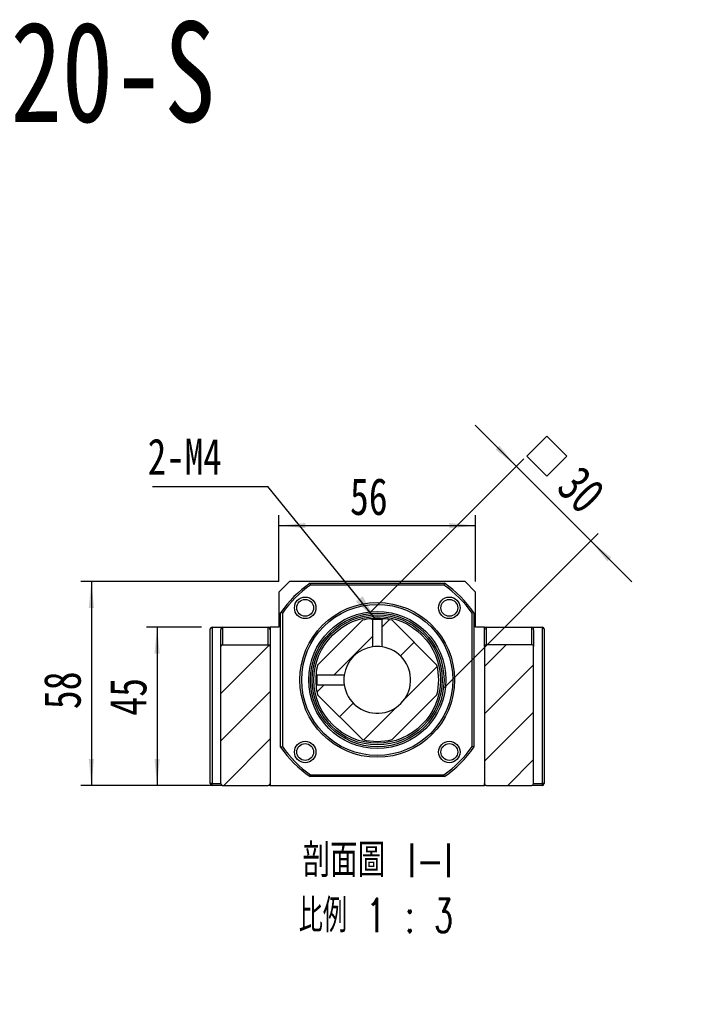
# Model space of a CAD drawing. Header units: millimetres. Extents: x 53 to 276, y 20 to 196.
# Tile 9 of 10: x 136 to 200, y 103 to 196. Entities that reach past the tile are written whole.
import ezdxf

# ---------------------------------------------------------------- set-up
doc = ezdxf.new("R2010")
doc.units = ezdxf.units.MM
doc.layers.add('FORMAT', color=7, linetype='Continuous')
doc.styles.add('SLDTEXTSTYLE0', font='TXT', dxfattribs={"width": 0.75})
doc.styles.add('SLDTEXTSTYLE1', font='TXT', dxfattribs={"width": 0.75, "bigfont": 'bigfont'})
doc.styles.add('SLDTEXTSTYLE3', font='TXT', dxfattribs={"width": 0.666667})
doc.styles.add('SLDTEXTSTYLE5', font='TXT', dxfattribs={"width": 0.65625, "bigfont": 'bigfont'})
doc.dimstyles.new('SLDDIMSTYLE2', dxfattribs={"dimtxt": 3.5, "dimasz": 2.5, "dimexe": 0, "dimexo": 0.0625, "dimgap": 0.875, "dimtad": 1, "dimlfac": 3, "dimrnd": 1e-09, "dimzin": 12, "dimdsep": 46, "dimtxsty": 'SLDTEXTSTYLE0', "dimsah": 1, "dimcen": 0.09, "dimadec": 0, "dimazin": 3, "dimtfac": 1, "dimtofl": 0, "dimtmove": 0, "dimatfit": 3, "dimfxl": 0, "dimfrac": 2, "dimtolj": 1, "dimtzin": 12, "dimarcsym": 0})
doc.dimstyles.new('SLDDIMSTYLE3', dxfattribs={"dimtxt": 3.5, "dimasz": 2.5, "dimexe": 0, "dimexo": 0.0625, "dimgap": 0.875, "dimtad": 1, "dimlfac": 3, "dimrnd": 1e-09, "dimzin": 12, "dimdsep": 46, "dimtxsty": 'SLDTEXTSTYLE0', "dimsah": 1, "dimcen": 0.09, "dimadec": 0, "dimazin": 3, "dimtfac": 1, "dimtmove": 0, "dimatfit": 0, "dimfxl": 0, "dimfrac": 2, "dimtolj": 1, "dimtzin": 12, "dimarcsym": 0})
doc.dimstyles.new('SLDDIMSTYLE4', dxfattribs={"dimtxt": 0.18, "dimasz": 2.5, "dimexe": 0, "dimexo": 0.0625, "dimgap": 0, "dimtad": 0, "dimtih": 1, "dimtoh": 1, "dimdec": 0, "dimrnd": 1e-09, "dimzin": 0, "dimdsep": 46, "dimtxsty": 'Standard', "dimsah": 1, "dimcen": 0.09, "dimadec": 0, "dimazin": 0, "dimtfac": 2.5, "dimtdec": 0, "dimtofl": 0, "dimtmove": 0, "dimatfit": 3, "dimfxl": 0, "dimfrac": 2, "dimtolj": 1, "dimtzin": 0, "dimarcsym": 0})

# ---------------------------------------------------------------- blocks, each defined once
blk = doc.blocks.new('SW_SYMBOL_HOLE_DIAM')
at = {"layer": 'FORMAT', "color": 0}
blk.add_line((300, 0), (700, 1000), dxfattribs=at)
blk.add_circle((500, 500), 350, dxfattribs=at)
blk = doc.blocks.new('SW_SYMBOL_HOLE_SPOT')
at = {"layer": 'FORMAT', "color": 0}
for p, q in [((0, 875), (0, 75)), ((1600, 75), (1600, 875)), ((0, 75), (1600, 75))]:
    blk.add_line(p, q, dxfattribs=at)
blk = doc.blocks.new('SW_NOTE_0')
at = {"layer": 'FORMAT', "color": 0}
blk.add_line((45.484, 0), (0, 0), dxfattribs=at)
at = {"layer": 'FORMAT', "color": 0, "xscale": 0.0043935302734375, "yscale": 0.0043935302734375, "zscale": 0.0043935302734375}
for name, p in [('SW_SYMBOL_HOLE_DIAM', (5.819, 0.55)), ('SW_SYMBOL_HOLE_DIAM', (35.825, 0.55)), ('SW_SYMBOL_HOLE_SPOT', (26.534, 0.55))]:
    blk.add_blockref(name, p, dxfattribs=at)
at = {"layer": 'FORMAT', "color": 0, "attachment_point": 1}
for s, insert, char_height, style in [('11\\M+18AD1\\M+190FA', (11.011, 4.507), 3.43958, 'SLDTEXTSTYLE1'), ('4 -', (0.488, 4.507), 3.4396, 'SLDTEXTSTYLE3'), ('17', (41.016, 4.507), 3.4396, 'SLDTEXTSTYLE0')]:
    blk.add_mtext(s, dxfattribs=dict(at, insert=insert, char_height=char_height, style=style))
blk = doc.blocks.new('_D_7')
at = {"layer": 'FORMAT', "color": 7}
for p, q in [((153.176, 138.847), (147.963, 138.847)), ((148.963, 138.847), (148.963, 123.847)), ((153.176, 123.847), (147.963, 123.847))]:
    blk.add_line(p, q, dxfattribs=at)
for points in [[(148.963, 138.847), (148.713, 136.347), (149.213, 136.347)], [(148.963, 123.847), (149.213, 126.347), (148.713, 126.347)]]:
    blk.add_solid(points, dxfattribs=at)
at = {"layer": 'FORMAT', "color": 7, "insert": (144.452, 130.459), "char_height": 3.5, "attachment_point": 1, "rotation": 90, "style": 'SLDTEXTSTYLE0'}
blk.add_mtext('45', dxfattribs=at)
blk = doc.blocks.new('_D_8')
at = {"layer": 'FORMAT', "color": 7}
for p, q in [((160.51, 143.18), (141.729, 143.18)), ((142.729, 143.18), (142.729, 123.847)), ((154.176, 123.847), (141.729, 123.847))]:
    blk.add_line(p, q, dxfattribs=at)
for points in [[(142.729, 143.18), (142.479, 140.68), (142.979, 140.68)], [(142.729, 123.847), (142.979, 126.347), (142.479, 126.347)]]:
    blk.add_solid(points, dxfattribs=at)
at = {"layer": 'FORMAT', "color": 7, "insert": (138.217, 131.075), "char_height": 3.5, "attachment_point": 1, "rotation": 90, "style": 'SLDTEXTSTYLE0'}
blk.add_mtext('58', dxfattribs=at)
blk = doc.blocks.new('_D_9')
at = {"layer": 'FORMAT', "color": 7}
for p, q in [((160.51, 143.18), (160.51, 149.481)), ((179.176, 143.18), (179.176, 149.481)), ((160.51, 148.481), (179.176, 148.481))]:
    blk.add_line(p, q, dxfattribs=at)
for points in [[(160.51, 148.481), (163.01, 148.231), (163.01, 148.731)], [(179.176, 148.481), (176.676, 148.731), (176.676, 148.231)]]:
    blk.add_solid(points, dxfattribs=at)
at = {"layer": 'FORMAT', "color": 7, "insert": (167.257, 152.992), "char_height": 3.5, "attachment_point": 1, "style": 'SLDTEXTSTYLE0'}
blk.add_mtext('56', dxfattribs=at)
blk = doc.blocks.new('SW_SYMBOL_MOD_BOX')
at = {"layer": 'FORMAT', "color": 0}
for p, q in [((200, 200), (200, 800)), ((200, 800), (800, 800)), ((800, 800), (800, 200)), ((200, 200), (800, 200))]:
    blk.add_line(p, q, dxfattribs=at)
blk = doc.blocks.new('_D_10')
at = {"layer": 'FORMAT', "color": 7}
for p, q in [((183.025, 154.101), (179.136, 157.99)), ((169.139, 140.214), (183.733, 154.808)), ((183.025, 154.101), (190.096, 147.03)), ((176.21, 133.143), (190.804, 147.737)), ((190.096, 147.03), (193.986, 143.141))]:
    blk.add_line(p, q, dxfattribs=at)
for points in [[(183.025, 154.101), (181.434, 156.045), (181.081, 155.692)], [(190.096, 147.03), (191.687, 145.085), (192.041, 145.439)]]:
    blk.add_solid(points, dxfattribs=at)
at = {"layer": 'FORMAT', "color": 7, "xscale": 0.004470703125, "yscale": 0.004470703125, "zscale": 0.004470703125, "rotation": 315.0000000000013}
blk.add_blockref('SW_SYMBOL_MOD_BOX', (182.759, 155.054), dxfattribs=at)
at = {"layer": 'FORMAT', "color": 7, "insert": (189.18, 154.403), "char_height": 3.5, "attachment_point": 1, "rotation": 315, "style": 'SLDTEXTSTYLE0'}
blk.add_mtext('30', dxfattribs=at)
blk = doc.blocks.new('SW_NOTE_2')
at = {"layer": 'FORMAT', "color": 0, "char_height": 3.175, "attachment_point": 2}
for s, insert, style in [('\\M+19655\\M+196CA\\M+19AA4 I-I', (8.632, 4.093), 'SLDTEXTSTYLE1'), ('\\M+194E4\\M+197E1 1 : 3', (8.457, -1.141), 'SLDTEXTSTYLE5')]:
    blk.add_mtext(s, dxfattribs=dict(at, insert=insert, style=style))
blk = doc.blocks.new('SW_NOTE_3')
at = {"layer": 'FORMAT', "color": 0}
blk.add_line((-10.95, 0), (0, 0), dxfattribs=at)
at = {"layer": 'FORMAT', "color": 0, "insert": (-11.393, 4.547), "char_height": 3.4396, "attachment_point": 1, "style": 'SLDTEXTSTYLE0'}
blk.add_mtext('2-M4', dxfattribs=at)

msp = doc.modelspace()

# ---------------------------------------------------------------- hatches: boundary and pattern name
at = {"layer": 'FORMAT', "linetype": 'Continuous', "lineweight": 18}
h = msp.add_hatch(dxfattribs=at)
h.set_pattern_fill('ANSI31', color=256, style=0)
edge = h.paths.add_edge_path(flags=0)
edge.add_arc((169.8429, 133.8471), 5.8333, 185.570659, 193.997281)
edge.add_line((164.1828, 132.4361), (168.4319, 128.187))
edge.add_arc((169.8429, 133.8471), 5.8333, 256.002719, 283.997281)
edge.add_line((171.2538, 128.187), (175.503, 132.4361))
edge.add_arc((169.8429, 133.8471), 5.8333, 346.002719, 373.997281)
edge.add_line((175.503, 135.258), (171.2538, 139.5072))
edge.add_arc((169.8429, 133.8471), 5.8333, 76.002719, 84.407704)
edge.add_spline(control_points=[(170.4113, 139.6527), (170.4004, 139.6455), (170.3918, 139.6381), (170.3832, 139.6307), (170.3746, 139.6233), (170.366, 139.616), (170.3573, 139.6087), (170.34, 139.594), (170.3226, 139.5795), (170.305, 139.5651)], knot_values=[0, 0, 0, 0, 0.0001021, 0.0001021, 0.0001021, 0.0002041, 0.0002041, 0.0002041, 0.0004083, 0.0004083, 0.0004083, 0.0004083], weights=[1, 1, 1, 1, 1, 1, 1, 1, 1, 1], degree=3, periodic=0)
edge.add_line((170.305, 139.5651), (170.3053, 136.9798))
edge.add_arc((169.8429, 133.8471), 3.1667, -171.602548, 81.602548, ccw=False)
edge.add_line((166.7102, 133.3846), (164.1248, 133.3846))
edge.add_spline(control_points=[(164.1248, 133.3846), (164.1105, 133.3674), (164.096, 133.35), (164.0813, 133.3327), (164.074, 133.324), (164.0667, 133.3154), (164.0593, 133.3068), (164.0519, 133.2982), (164.0445, 133.2896), (164.0371, 133.281)], knot_values=[0, 0, 0, 0, 0.0002041, 0.0002041, 0.0002041, 0.0003062, 0.0003062, 0.0003062, 0.0004083, 0.0004083, 0.0004083, 0.0004083], weights=[1, 1, 1, 1, 1, 1, 1, 1, 1, 1], degree=3, periodic=0)
h = msp.add_hatch(dxfattribs=at)
h.set_pattern_fill('ANSI31', color=256, style=0)
edge = h.paths.add_edge_path(flags=0)
edge.add_arc((169.8429, 133.8471), 5.8333, 166.002719, 174.407447)
edge.add_spline(control_points=[(164.0373, 134.4156), (164.0445, 134.4047), (164.0519, 134.3961), (164.0593, 134.3874), (164.0666, 134.3788), (164.074, 134.3702), (164.0813, 134.3615), (164.096, 134.3442), (164.1105, 134.3268), (164.1249, 134.3093)], knot_values=[0, 0, 0, 0, 0.0001021, 0.0001021, 0.0001021, 0.0002041, 0.0002041, 0.0002041, 0.0004083, 0.0004083, 0.0004083, 0.0004083], weights=[1, 1, 1, 1, 1, 1, 1, 1, 1, 1], degree=3, periodic=0)
edge.add_line((164.1249, 134.3093), (166.7102, 134.3095))
edge.add_arc((169.8429, 133.8471), 3.1667, 98.397452, 171.602548, ccw=False)
edge.add_line((169.3804, 136.9798), (169.3804, 139.5652))
edge.add_spline(control_points=[(169.3804, 139.5652), (169.3631, 139.5795), (169.3457, 139.594), (169.3284, 139.6086), (169.3197, 139.616), (169.3111, 139.6233), (169.3025, 139.6307), (169.2938, 139.6381), (169.2852, 139.6455), (169.2767, 139.6529)], knot_values=[0, 0, 0, 0, 0.0002042, 0.0002042, 0.0002042, 0.0003063, 0.0003063, 0.0003063, 0.0004084, 0.0004084, 0.0004084, 0.0004084], weights=[1, 1, 1, 1, 1, 1, 1, 1, 1, 1], degree=3, periodic=0)
edge.add_arc((169.8429, 133.8471), 5.8333, 95.570348, 103.997281)
edge.add_line((168.4319, 139.5072), (164.1828, 135.258))
h = msp.add_hatch(dxfattribs=at)
h.set_pattern_fill('ANSI31', color=256, style=0)
edge = h.paths.add_edge_path(flags=0)
edge.add_line((159.6762, 124.0138), (159.6762, 137.0138))
edge.add_arc((159.5095, 137.0138), 0.1667, 0, 90)
edge.add_line((159.5095, 137.1804), (155.1762, 137.1804))
edge.add_arc((155.1762, 137.0138), 0.1667, 90, 180)
edge.add_line((155.0095, 137.0138), (155.0095, 124.0138))
edge.add_arc((155.1762, 124.0138), 0.1667, 180, 270)
edge.add_line((155.1762, 123.8471), (159.5095, 123.8471))
edge.add_arc((159.5095, 124.0138), 0.1667, 270, 360)
h = msp.add_hatch(dxfattribs=at)
h.set_pattern_fill('ANSI31', color=256, style=0)
edge = h.paths.add_edge_path(flags=0)
edge.add_line((184.5095, 137.1804), (180.1762, 137.1804))
edge.add_arc((180.1762, 137.0138), 0.1667, 90, 180)
edge.add_line((180.0095, 137.0138), (180.0095, 124.0138))
edge.add_arc((180.1762, 124.0138), 0.1667, 180, 270)
edge.add_line((180.1762, 123.8471), (184.5095, 123.8471))
edge.add_arc((184.5095, 124.0138), 0.1667, 270, 360)
edge.add_line((184.6762, 124.0138), (184.6762, 137.0138))
edge.add_arc((184.5095, 137.0138), 0.1667, 0, 90)

# ---------------------------------------------------------------- linework, layer by layer
at = {"color": 7, "linetype": 'Continuous', "lineweight": 25}
for p, q in [((161.5095, 143.1804), (160.5095, 142.1804)), ((178.1762, 143.1804), (161.5095, 143.1804)), ((163.4658, 143.0138), (176.2199, 143.0138)), ((179.1762, 142.1804), (178.1762, 143.1804)), ((160.5095, 142.1804), (160.5095, 138.8471)), ((176.1674, 142.8471), (163.5183, 142.8471)), ((179.1762, 138.8471), (179.1762, 142.1804)), ((160.6762, 127.47), (160.6762, 140.2241)), ((160.8429, 140.1716), (160.8429, 127.5225)), ((178.8429, 127.5225), (178.8429, 140.1716)), ((179.0095, 140.2241), (179.0095, 127.47)), ((168.4319, 139.5072), (164.1828, 135.258)), ((169.3804, 139.5652), (169.3804, 136.9798)), ((170.3053, 136.9798), (170.3053, 139.5652)), ((175.503, 135.258), (171.2538, 139.5072)), ((154.0095, 124.0138), (154.0095, 138.6804)), ((154.1762, 138.8471), (154.1762, 124.0138)), ((154.1762, 138.8471), (155.1762, 138.8471)), ((155.0095, 137.0138), (155.0095, 138.6114)), ((155.1762, 138.8471), (155.1762, 137.1804)), ((155.1762, 138.8471), (159.5095, 138.8471)), ((159.5095, 137.1804), (159.5095, 138.8471)), ((159.5095, 138.8471), (159.6762, 138.8471)), ((159.6762, 138.8471), (159.6762, 138.6114)), ((160.5095, 138.8471), (159.6762, 138.8471)), ((159.6762, 138.6114), (159.6762, 137.0138)), ((180.0095, 138.8471), (179.1762, 138.8471)), ((180.0095, 138.8471), (180.1762, 138.8471)), ((180.0095, 138.6114), (180.0095, 138.8471)), ((180.0095, 137.0138), (180.0095, 138.6114)), ((180.1762, 138.8471), (180.1762, 137.1804)), ((180.1762, 138.8471), (184.5095, 138.8471)), ((184.5095, 137.1804), (184.5095, 138.8471)), ((184.5095, 138.8471), (185.5095, 138.8471)), ((184.6762, 138.6114), (184.6762, 137.0138)), ((185.5095, 124.0138), (185.5095, 138.8471)), ((185.6762, 138.6804), (185.6762, 124.0138)), ((155.0095, 124.0138), (155.0095, 137.0138)), ((155.1762, 137.1804), (159.5095, 137.1804)), ((159.6762, 137.0138), (159.6762, 124.0138)), ((180.0095, 137.0138), (180.0095, 124.0138)), ((184.5095, 137.1804), (180.1762, 137.1804)), ((184.6762, 124.0138), (184.6762, 137.0138)), ((166.7102, 134.3095), (164.1248, 134.3095)), ((164.1248, 133.3846), (166.7102, 133.3846)), ((164.1828, 132.4361), (168.4319, 128.187)), ((171.2538, 128.187), (175.503, 132.4361)), ((176.2199, 124.6804), (163.4658, 124.6804)), ((163.5183, 124.8471), (176.1674, 124.8471)), ((154.1762, 124.0138), (154.0095, 124.0138)), ((154.1762, 123.8471), (154.1762, 124.0138)), ((154.1762, 124.0138), (155.0095, 124.0138)), ((155.1762, 123.8471), (154.1762, 123.8471)), ((155.1762, 123.8471), (159.5095, 123.8471)), ((159.6762, 123.8471), (159.5095, 123.8471)), ((159.6762, 124.0138), (159.6762, 123.8471)), ((159.6762, 123.8471), (180.0095, 123.8471)), ((180.0095, 123.8471), (180.0095, 124.0138)), ((180.1762, 123.8471), (180.0095, 123.8471)), ((180.1762, 123.8471), (184.5095, 123.8471)), ((185.5095, 123.8471), (184.5095, 123.8471)), ((184.6762, 124.0138), (185.5095, 124.0138)), ((185.5095, 123.8471), (185.5095, 124.0138)), ((185.6762, 124.0138), (185.5095, 124.0138))]:
    msp.add_line(p, q, dxfattribs=at)
for centre, radius in [((163.0075, 140.6825), 1.0167), ((163.0075, 140.6825), 0.8), ((169.8429, 133.8471), 7.3333), ((169.8429, 133.8471), 7.1667), ((176.6782, 140.6825), 1.0167), ((176.6782, 140.6825), 0.8), ((169.8429, 133.8471), 6.5), ((169.8429, 133.8471), 6.3333), ((169.8429, 133.8471), 6.1667), ((169.8429, 133.8471), 6), ((163.0075, 127.0117), 1.0167), ((176.6782, 127.0117), 1.0167), ((163.0075, 127.0117), 0.8), ((176.6782, 127.0117), 0.8)]:
    msp.add_circle(centre, radius, dxfattribs=at)
for centre, radius, start, end in [((169.8429, 133.8471), 11.1667, 124.82546, 145.17454), ((169.8429, 133.8471), 11.1667, 34.82546, 55.17454), ((169.8429, 133.8471), 11, 125.096801, 144.903199), ((169.8429, 133.8471), 11, 35.096801, 54.903199), ((169.8429, 133.8471), 5.8333, 95.571863, 103.997281), ((169.8429, 133.8471), 5.8333, 84.410842, 95.571724), ((172.7325, 143.6407), 5.2769, 229.087185, 230.565289), ((169.8429, 135.1028), 4.4863, 84.083975, 95.916256), ((166.9416, 143.6532), 5.2939, 309.444859, 310.918007), ((169.8429, 133.8471), 5.8333, 76.002719, 84.407704), ((154.1762, 138.6804), 0.1667, 90, 180), ((185.5095, 138.6804), 0.1667, 0, 90), ((155.1762, 137.0138), 0.1667, 90, 180), ((159.5095, 137.0138), 0.1667, 0, 90), ((169.8429, 133.8471), 3.1667, 188.397452, 81.602548), ((169.8429, 133.8471), 3.1667, 98.397452, 171.602548), ((169.8429, 133.847), 3.1668, 81.602791, 98.397209), ((180.1762, 137.0138), 0.1667, 90, 180), ((184.5095, 137.0138), 0.1667, 0, 90), ((169.8429, 133.8471), 5.8333, 166.002719, 174.407447), ((169.8429, 133.8471), 5.8333, 346.002719, 13.997281), ((169.843, 133.8471), 5.8335, 174.410754, 185.570305), ((160.0421, 130.9501), 5.287, 39.446392, 40.921404), ((168.5887, 133.8471), 4.4878, 174.086068, 185.914086), ((169.843, 133.8471), 3.1668, 171.602791, 188.397209), ((160.0324, 136.7522), 5.2997, 319.081756, 320.553248), ((169.8429, 133.8471), 5.8333, 185.570659, 193.997281), ((169.8429, 133.8471), 5.8333, 256.002719, 283.997281), ((169.8429, 133.8471), 11.1667, 214.82546, 235.17454), ((169.8429, 133.8471), 11, 215.096801, 234.903199), ((169.8429, 133.8471), 11, 305.096801, 324.903199), ((169.8429, 133.8471), 11.1667, 304.82546, 325.17454), ((154.1762, 124.0138), 0.1667, 180, 270), ((155.1762, 124.0138), 0.1667, 180, 270), ((159.5095, 124.0138), 0.1667, 270, 0), ((180.1762, 124.0138), 0.1667, 180, 270), ((184.5095, 124.0138), 0.1667, 270, 0), ((185.5095, 124.0138), 0.1667, 270, 0)]:
    msp.add_arc(centre, radius, start, end, dxfattribs=at)
for centre, start_param, end_param in [((155.1762, 138.6114), 3.1415927, 4.712389), ((159.5095, 138.6114), 1.5707963, 3.1415927), ((180.1762, 138.6114), 3.1415927, 4.712389), ((184.5095, 138.6114), 1.5707963, 3.1415927)]:
    msp.add_ellipse(centre, major_axis=(0, -0.2357), ratio=0.7071068, start_param=start_param, end_param=end_param, dxfattribs=at)
for points in [[(163.4658, 143.0138), (163.4833, 142.9582), (163.5008, 142.9026), (163.5183, 142.8471)], [(176.2199, 143.0138), (176.2025, 142.9582), (176.185, 142.9026), (176.1674, 142.8471)], [(160.8429, 140.1716), (160.7873, 140.1892), (160.7318, 140.2067), (160.6762, 140.2241)], [(179.0095, 140.2241), (178.954, 140.2067), (178.8984, 140.1892), (178.8429, 140.1716)], [(160.6762, 127.47), (160.7318, 127.4875), (160.7873, 127.505), (160.8429, 127.5225)], [(179.0095, 127.47), (178.954, 127.4875), (178.8984, 127.505), (178.8429, 127.5225)], [(163.4658, 124.6804), (163.4833, 124.736), (163.5008, 124.7915), (163.5183, 124.8471)], [(176.2199, 124.6804), (176.2025, 124.736), (176.185, 124.7915), (176.1674, 124.8471)]]:
    msp.add_open_spline(points, degree=3, dxfattribs=at)

# ---------------------------------------------------------------- block references
at = {"layer": 'FORMAT', "color": 7}
for name, p in [('SW_NOTE_3', (159.4677, 152.1914)), ('SW_NOTE_0', (88.4386, 103.0865))]:
    msp.add_blockref(name, p, dxfattribs=at)
at = {"layer": 'FORMAT'}
msp.add_blockref('SW_NOTE_2', (161.2469, 114.2329), dxfattribs=at)

# ---------------------------------------------------------------- texts
at = {"layer": 'FORMAT', "color": 7, "insert": (115.6244, 196.2853), "char_height": 9.525, "attachment_point": 1, "style": 'SLDTEXTSTYLE0'}
msp.add_mtext('MBCF20-S', dxfattribs=at)

# ---------------------------------------------------------------- dimensions: what is measured, and where the dimension line sits
at = {"layer": 'FORMAT', "color": 7}
dim = msp.add_linear_dim(base=(190.0965, 147.0296), p1=(168.4319, 139.5072), p2=(175.503, 132.4361), angle=315, text='{\\fGDT;o}<>', dimstyle='SLDDIMSTYLE3', dxfattribs=at)
dim.commit()
dim.dimension.update_dxf_attribs({"geometry": '_D_10', "text_midpoint": (186.0123, 151.1138), "dimtype": 160})
for base, p1, p2, angle, dimstyle, picture, middle in [((179.1762, 148.4808), (160.5095, 142.1804), (179.1762, 142.1804), 0, 'SLDDIMSTYLE3', '_D_9', (169.8429, 148.4808)), ((142.7286, 123.8471), (161.5095, 143.1804), (155.1762, 123.8471), 90, 'SLDDIMSTYLE2', '_D_8', (142.7286, 133.6614)), ((148.9633, 123.8471), (154.1762, 138.8471), (154.1762, 123.8471), 90, 'SLDDIMSTYLE2', '_D_7', (148.9633, 133.0448))]:
    dim = msp.add_linear_dim(base=base, p1=p1, p2=p2, angle=angle, dimstyle=dimstyle, dxfattribs=at)
    dim.commit()
    dim.dimension.update_dxf_attribs({"geometry": picture, "text_midpoint": middle, "dimtype": 160})

# ---------------------------------------------------------------- leaders
msp.add_leader([(169.7092, 139.587), (159.4677, 152.1914)], dimstyle='SLDDIMSTYLE4', dxfattribs=at)

doc.saveas('drawing.dxf')
